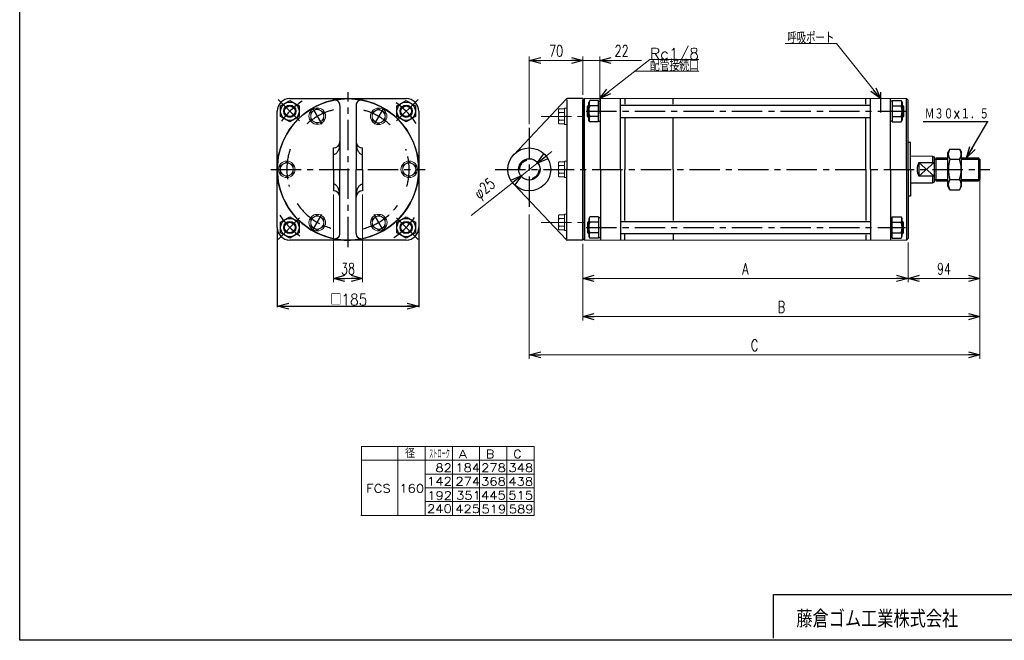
# Model space of a CAD drawing. Header units: millimetres. Extents: x -950 to 1020, y -701 to 709.
# Tile 1 of 3: x -950 to 337, y -670 to 141. Entities that reach past the tile are written whole.
import ezdxf
from ezdxf.enums import TextEntityAlignment as Align

# ---------------------------------------------------------------- set-up
doc = ezdxf.new("R2010")
doc.units = ezdxf.units.MM
doc.header["$LTSCALE"] = 1.25
doc.linetypes.add('CENTER', pattern=[50.8, 31.75, -6.35, 6.35, -6.35])
doc.linetypes.add('DIVIDE', pattern=[31.75, 12.7, -6.35, 0, -6.35, 0, -6.35])
doc.layers.add('ZUWAKU', color=7, linetype='Continuous')
doc.styles.add('FdaStyle0', font='txt.shx', dxfattribs={"width": 0.714286, "bigfont": 'bigfont'})
doc.dimstyles.new('DaDimDiametricStyle', dxfattribs={"dimtxt": 15, "dimasz": 15.000009, "dimexe": 5, "dimexo": 5, "dimgap": 5, "dimtad": 3, "dimdsep": 46, "dimtxsty": 'FdaStyle0', "dimblk1": 'OPEN30', "dimblk2": 'OPEN30', "dimsah": 1, "dimcen": 0.09, "dimclrd": 4, "dimclre": 4, "dimclrt": 4, "dimadec": 0, "dimazin": 2, "dimtfac": 1, "dimtdec": 4, "dimtmove": 0, "dimatfit": 0, "dimfxl": 1, "dimarcsym": 0})
doc.dimstyles.new('DaDimRotatedStyle', dxfattribs={"dimtxt": 15, "dimasz": 15.000009, "dimexe": 5, "dimexo": 5, "dimgap": 5, "dimtad": 3, "dimdsep": 46, "dimtxsty": 'FdaStyle0', "dimblk1": 'OPEN30', "dimblk2": 'OPEN30', "dimsah": 1, "dimcen": 0.09, "dimclrd": 4, "dimclre": 4, "dimclrt": 4, "dimadec": 0, "dimazin": 2, "dimtfac": 1, "dimtdec": 4, "dimtmove": 0, "dimatfit": 0, "dimfxl": 1, "dimarcsym": 0})

# ---------------------------------------------------------------- blocks, each defined once
blk = doc.blocks.new('_OPEN30')
at = {"color": 0, "linetype": 'ByBlock', "lineweight": -2}
for p, q in [((-1, 0.267949), (0, 0)), ((0, 0), (-1, -0.267949)), ((0, 0), (-1, 0))]:
    blk.add_line(p, q, dxfattribs=at)
blk = doc.blocks.new('DC_GROUP_Φ160_1')
at = {"color": 4, "linetype": 'Continuous', "lineweight": 25}
for p, q in [((265.7, -27.9), (263, -32.4)), ((263, -76.4), (263, -32.4)), ((265.7, -27.9), (278.4, -27.9)), ((278.4, -27.9), (281, -32.4)), ((281, -76.4), (281, -32.4)), ((265.7, -41.1), (278.4, -41.1)), ((265.7, -81), (263, -76.4)), ((265.7, -67.7), (278.4, -67.7)), ((278.4, -81), (281, -76.4)), ((265.7, -81), (278.4, -81))]:
    blk.add_line(p, q, dxfattribs=at)
for centre, radius, start, end in [((275.4, -34.5), 11.8, 145.6111, 214.3889), ((268.7, -34.5), 11.8, 325.6111, 34.3889), ((307.6, -54.4), 43.9, 162.4111, 197.5889), ((236.5, -54.4), 43.9, 342.4111, 17.5889), ((275.4, -74.3), 11.8, 145.6111, 214.3889), ((268.7, -74.3), 11.8, 325.6111, 34.3889)]:
    blk.add_arc(centre, radius, start, end, dxfattribs=at)
blk = doc.blocks.new('DC_GROUP_Φ160_16')
at = {"color": 4, "linetype": 'Continuous', "lineweight": 25}
for p, q in [((-510.4, -17.9), (-510.4, -19.4)), ((-510.4, -19.4), (-510.3, -20.9)), ((-510.3, -20.9), (-510.1, -22.4)), ((-510.1, -22.4), (-509.9, -23.8)), ((-509.9, -23.8), (-509.6, -25.2)), ((-509.6, -25.2), (-509.3, -26.6)), ((-509.3, -26.6), (-508.9, -27.8)), ((-508.9, -27.8), (-508.4, -29)), ((-508.4, -29), (-507.9, -30.1)), ((-507.9, -30.1), (-507.4, -31.1)), ((-507.4, -31.1), (-506.8, -32.1)), ((-506.8, -32.1), (-506.2, -32.9)), ((-506.2, -32.9), (-505.5, -33.6)), ((-505.5, -33.6), (-504.8, -34.1)), ((-504.8, -34.1), (-504.1, -34.6)), ((-504.1, -34.6), (-503.4, -34.9)), ((-503.4, -34.9), (-502.7, -35.1)), ((-502.7, -35.1), (-501.9, -35.2))]:
    blk.add_line(p, q, dxfattribs=at)
blk = doc.blocks.new('DC_GROUP_Φ160_17')
at = {"color": 4, "linetype": 'Continuous', "lineweight": 25}
for p, q in [((-532.2, -25.2), (-532.6, -26.6)), ((-531.9, -23.8), (-532.2, -25.2)), ((-531.7, -22.4), (-531.9, -23.8)), ((-531.5, -20.9), (-531.7, -22.4)), ((-531.4, -19.4), (-531.5, -20.9)), ((-531.4, -17.9), (-531.4, -19.4)), ((-539.2, -35.1), (-539.9, -35.2)), ((-538.4, -34.9), (-539.2, -35.1)), ((-537.7, -34.6), (-538.4, -34.9)), ((-537, -34.1), (-537.7, -34.6)), ((-536.3, -33.6), (-537, -34.1)), ((-535.7, -32.9), (-536.3, -33.6)), ((-535, -32.1), (-535.7, -32.9)), ((-534.5, -31.1), (-535, -32.1)), ((-533.9, -30.1), (-534.5, -31.1)), ((-533.4, -29), (-533.9, -30.1)), ((-533, -27.8), (-533.4, -29)), ((-532.6, -26.6), (-533, -27.8))]:
    blk.add_line(p, q, dxfattribs=at)
blk = doc.blocks.new('DC_GROUP_Φ160_18')
at = {"color": 4, "linetype": 'Continuous', "lineweight": 25}
for p, q in [((-507.4, -77.7), (-506.8, -76.8)), ((-506.8, -76.8), (-506.2, -76)), ((-506.2, -76), (-505.5, -75.3)), ((-505.5, -75.3), (-504.8, -74.7)), ((-504.8, -74.7), (-504.1, -74.3)), ((-504.1, -74.3), (-503.4, -73.9)), ((-503.4, -73.9), (-502.7, -73.7)), ((-502.7, -73.7), (-501.9, -73.7)), ((-510.4, -89.4), (-510.3, -87.9)), ((-510.4, -90.9), (-510.4, -89.4)), ((-510.3, -87.9), (-510.1, -86.5)), ((-510.1, -86.5), (-509.9, -85)), ((-509.9, -85), (-509.6, -83.6)), ((-509.6, -83.6), (-509.3, -82.3)), ((-509.3, -82.3), (-508.9, -81)), ((-508.9, -81), (-508.4, -79.8)), ((-508.4, -79.8), (-507.9, -78.7)), ((-507.9, -78.7), (-507.4, -77.7))]:
    blk.add_line(p, q, dxfattribs=at)
blk = doc.blocks.new('DC_GROUP_Φ160_19')
at = {"color": 4, "linetype": 'Continuous', "lineweight": 25}
for p, q in [((-539.2, -73.7), (-539.9, -73.7)), ((-538.4, -73.9), (-539.2, -73.7)), ((-537.7, -74.3), (-538.4, -73.9)), ((-537, -74.7), (-537.7, -74.3)), ((-536.3, -75.3), (-537, -74.7)), ((-535.7, -76), (-536.3, -75.3)), ((-535, -76.8), (-535.7, -76)), ((-534.5, -77.7), (-535, -76.8)), ((-533.9, -78.7), (-534.5, -77.7)), ((-533.4, -79.8), (-533.9, -78.7)), ((-533, -81), (-533.4, -79.8)), ((-532.6, -82.3), (-533, -81)), ((-532.2, -83.6), (-532.6, -82.3)), ((-531.9, -85), (-532.2, -83.6)), ((-531.7, -86.5), (-531.9, -85)), ((-531.5, -87.9), (-531.7, -86.5)), ((-531.4, -89.4), (-531.5, -87.9)), ((-531.4, -90.9), (-531.4, -89.4))]:
    blk.add_line(p, q, dxfattribs=at)
blk = doc.blocks.new('DC_GROUP_Φ160_20')
at = {"color": 4, "linetype": 'Continuous', "lineweight": 13}
for p, q in [((-600.9, -44.6), (-609.4, -49.5)), ((-609.4, -49.5), (-609.4, -59.3)), ((-592.4, -49.5), (-600.9, -44.6)), ((-592.4, -59.3), (-592.4, -49.5)), ((-609.4, -59.3), (-600.9, -64.2)), ((-600.9, -64.2), (-592.4, -59.3))]:
    blk.add_line(p, q, dxfattribs=at)
for radius in [10.8, 8.5]:
    blk.add_circle((-600.9, -54.4), radius, dxfattribs=at)
blk = doc.blocks.new('DC_GROUP_Φ160_21')
at = {"color": 4, "linetype": 'Continuous', "lineweight": 13}
for p, q in [((-440.9, -44.6), (-449.4, -49.5)), ((-449.4, -49.5), (-449.4, -59.3)), ((-432.4, -49.5), (-440.9, -44.6)), ((-432.4, -59.3), (-432.4, -49.5)), ((-449.4, -59.3), (-440.9, -64.2)), ((-440.9, -64.2), (-432.4, -59.3))]:
    blk.add_line(p, q, dxfattribs=at)
for radius in [10.8, 8.5]:
    blk.add_circle((-440.9, -54.4), radius, dxfattribs=at)
blk = doc.blocks.new('DC_GROUP_Φ160_22')
at = {"color": 4, "linetype": 'Continuous', "lineweight": 13}
for p, q in [((-480.7, -114.2), (-489.2, -119.1)), ((-472.2, -119.1), (-480.7, -114.2)), ((-489.2, -119.1), (-489.2, -129)), ((-472.2, -129), (-472.2, -119.1)), ((-489.2, -129), (-480.7, -133.9)), ((-480.7, -133.9), (-472.2, -129))]:
    blk.add_line(p, q, dxfattribs=at)
for radius in [10.8, 8.5]:
    blk.add_circle((-480.7, -124), radius, dxfattribs=at)
blk = doc.blocks.new('DC_GROUP_Φ160_23')
at = {"color": 4, "linetype": 'Continuous', "lineweight": 13}
for p, q in [((-561.1, -114.2), (-569.6, -119.1)), ((-552.6, -119.1), (-561.1, -114.2)), ((-569.6, -119.1), (-569.6, -129)), ((-552.6, -129), (-552.6, -119.1)), ((-569.6, -129), (-561.1, -133.9)), ((-561.1, -133.9), (-552.6, -129))]:
    blk.add_line(p, q, dxfattribs=at)
for radius in [10.8, 8.5]:
    blk.add_circle((-561.1, -124), radius, dxfattribs=at)
blk = doc.blocks.new('DC_GROUP_Φ160_24')
at = {"color": 4, "linetype": 'Continuous', "lineweight": 13}
for p, q in [((-480.9, 24.7), (-489.4, 19.8)), ((-489.4, 19.8), (-489.4, 9.9)), ((-472.4, 19.8), (-480.9, 24.7)), ((-472.4, 9.9), (-472.4, 19.8)), ((-489.4, 9.9), (-480.9, 5)), ((-480.9, 5), (-472.4, 9.9))]:
    blk.add_line(p, q, dxfattribs=at)
for radius in [10.8, 8.5]:
    blk.add_circle((-480.9, 14.9), radius, dxfattribs=at)
blk = doc.blocks.new('DC_GROUP_Φ160_25')
at = {"color": 4, "linetype": 'Continuous', "lineweight": 13}
for p, q in [((-561.1, 25), (-569.6, 20.1)), ((-569.6, 20.1), (-569.6, 10.3)), ((-552.6, 20.1), (-561.1, 25)), ((-552.6, 10.3), (-552.6, 20.1)), ((-569.6, 10.3), (-561.1, 5.4)), ((-561.1, 5.4), (-552.6, 10.3))]:
    blk.add_line(p, q, dxfattribs=at)
for radius in [10.8, 8.5]:
    blk.add_circle((-561.1, 15.2), radius, dxfattribs=at)
blk = doc.blocks.new('DC_GROUP_Φ160_26')
at = {"color": 4, "linetype": 'Continuous', "lineweight": 13}
for p, q in [((-246, 22.2), (-246, 7.5)), ((-238, 24.7), (-245.1, 24.7)), ((-238, 19.8), (-245.1, 19.8)), ((-235, 25.6), (-238, 25.6)), ((-238, 25.6), (-238, 4.1)), ((-238, 14.9), (-235, 15.7)), ((-238, 14.1), (-235, 14.9)), ((-235, 25.6), (-235, 4.1)), ((-238, 9.9), (-245.1, 9.9)), ((-238, 5), (-245.1, 5)), ((-235, 4.1), (-238, 4.1))]:
    blk.add_line(p, q, dxfattribs=at)
for centre, radius, start, end in [((-242.2, 22.2), 3.78, 139.5701, 220.4299), ((-232.2, 14.9), 13.8, 159.1359, 200.8641), ((-242.2, 7.5), 3.78, 139.5701, 220.4299)]:
    blk.add_arc(centre, radius, start, end, dxfattribs=at)
blk = doc.blocks.new('DC_GROUP_Φ160_27')
at = {"color": 4, "linetype": 'Continuous', "lineweight": 13}
for p, q in [((-246, -47.1), (-246, -61.8)), ((-238, -44.6), (-245.1, -44.6)), ((-238, -49.5), (-245.1, -49.5)), ((-235, -43.7), (-238, -43.7)), ((-238, -43.7), (-238, -65.2)), ((-235, -43.7), (-235, -65.2)), ((-238, -59.3), (-245.1, -59.3)), ((-238, -64.2), (-245.1, -64.2)), ((-238, -54.4), (-235, -53.6)), ((-238, -55.2), (-235, -54.4)), ((-235, -65.2), (-238, -65.2))]:
    blk.add_line(p, q, dxfattribs=at)
for centre, radius, start, end in [((-242.2, -47.1), 3.78, 139.5701, 220.4299), ((-232.2, -54.4), 13.8, 159.1359, 200.8641), ((-242.2, -61.8), 3.78, 139.5701, 220.4299)]:
    blk.add_arc(centre, radius, start, end, dxfattribs=at)
blk = doc.blocks.new('DC_GROUP_Φ160_28')
at = {"color": 4, "linetype": 'Continuous', "lineweight": 13}
for p, q in [((-238, -113.9), (-245.1, -113.9)), ((-235, -113), (-238, -113)), ((-238, -113), (-238, -134.5)), ((-235, -113), (-235, -134.5)), ((-246, -116.3), (-246, -131.1)), ((-238, -118.8), (-245.1, -118.8)), ((-238, -128.6), (-245.1, -128.6)), ((-238, -123.7), (-235, -122.9)), ((-238, -124.5), (-235, -123.7)), ((-238, -133.5), (-245.1, -133.5)), ((-235, -134.5), (-238, -134.5))]:
    blk.add_line(p, q, dxfattribs=at)
for centre, radius, start, end in [((-242.2, -116.3), 3.78, 139.5701, 220.4299), ((-232.2, -123.7), 13.8, 159.1359, 200.8641), ((-242.2, -131.1), 3.78, 139.5701, 220.4299)]:
    blk.add_arc(centre, radius, start, end, dxfattribs=at)
blk = doc.blocks.new('*D34')
at = {"color": 4, "linetype": 'Continuous', "lineweight": 13}
for p, q in [((-284, 4.7), (-284, 93)), ((-214, 43.1), (-214, 93)), ((-284, 88), (-214, 88))]:
    blk.add_line(p, q, dxfattribs=at)
at = {"color": 4, "xscale": 15.00001393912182, "yscale": 14.99994636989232}
for p, rotation in [((-284, 88), 180), ((-214, 88), 360)]:
    blk.add_blockref('_OPEN30', p, dxfattribs=dict(at, rotation=rotation))
at = {"color": 4, "insert": (-249, 93), "char_height": 15, "width": 56.25, "attachment_point": 8, "style": 'FdaStyle0'}
blk.add_mtext('\\T1.00;70', dxfattribs=at)
blk = doc.blocks.new('*D35')
at = {"color": 4, "linetype": 'Continuous', "lineweight": 13}
for p, q in [((-214, 43.1), (-214, 93)), ((-192, 43.1), (-192, 93)), ((-214, 88), (-192, 88)), ((-137.5, 88), (-192, 88))]:
    blk.add_line(p, q, dxfattribs=at)
at = {"color": 4, "xscale": 15.00001393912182, "yscale": 14.99994636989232, "rotation": 180}
blk.add_blockref('_OPEN30', (-192, 88), dxfattribs=at)
at = {"color": 4, "insert": (-172.5, 93), "char_height": 15, "width": 56.25, "attachment_point": 7, "style": 'FdaStyle0'}
blk.add_mtext('\\T1.00;22', dxfattribs=at)
blk = doc.blocks.new('DC_GROUP_Φ160_33')
at = {"color": 4, "linetype": 'Continuous', "lineweight": 13}
for p, q in [((-192, 38.2), (-126.3, 89.2)), ((-126.3, 89.2), (-62.3, 89.2)), ((-145.6, 74.2), (-62.3, 74.2))]:
    blk.add_line(p, q, dxfattribs=at)
at = {"color": 4, "xscale": 15.00001393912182, "yscale": 14.99994636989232, "rotation": 217.858767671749}
blk.add_blockref('_OPEN30', (-192, 38.2), dxfattribs=at)
at = {"color": 4, "style": 'FdaStyle0'}
for s, width, p, p2 in [('Rc1/8', 0.810127, (-126.3, 89.2), (-62.3, 89.2)), ('配管接続口', 0.680851, (-126.3, 74.2), (-62.3, 74.2))]:
    blk.add_text(s, height=15, dxfattribs=dict(at, width=width)).set_placement(p, p2, align=Align.FIT)
blk = doc.blocks.new('*D37')
at = {"color": 4, "linetype": 'Continuous', "lineweight": 13}
for p, q in [((-539.9, -87.4), (-539.9, -201.9)), ((-501.9, -87.4), (-501.9, -201.9)), ((-539.9, -196.9), (-501.9, -196.9))]:
    blk.add_line(p, q, dxfattribs=at)
at = {"color": 4, "xscale": 15.00001393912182, "yscale": 14.99994636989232}
for p, rotation in [((-539.9, -196.9), 180), ((-501.9, -196.9), 360)]:
    blk.add_blockref('_OPEN30', p, dxfattribs=dict(at, rotation=rotation))
at = {"color": 4, "insert": (-520.9, -191.9), "char_height": 15, "width": 48.75, "attachment_point": 8, "style": 'FdaStyle0'}
blk.add_mtext('\\T1.00;38', dxfattribs=at)
blk = doc.blocks.new('*D38')
at = {"color": 4, "linetype": 'Continuous', "lineweight": 13}
for p, q in [((-214, -151.9), (-214, -201.9)), ((211, -149.9), (211, -201.9)), ((-214, -196.9), (211, -196.9))]:
    blk.add_line(p, q, dxfattribs=at)
at = {"color": 4, "xscale": 15.00001393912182, "yscale": 14.99994636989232}
for p, rotation in [((-214, -196.9), 180), ((211, -196.9), 360)]:
    blk.add_blockref('_OPEN30', p, dxfattribs=dict(at, rotation=rotation))
at = {"color": 4, "insert": (-1.5, -191.9), "char_height": 15, "width": 37.5, "attachment_point": 8, "style": 'FdaStyle0'}
blk.add_mtext('\\T1.00;A', dxfattribs=at)
blk = doc.blocks.new('*D39')
at = {"color": 4, "linetype": 'Continuous', "lineweight": 13}
for p, q in [((305, -72.4), (305, -201.9)), ((211, -149.9), (211, -201.9)), ((211, -196.9), (305, -196.9))]:
    blk.add_line(p, q, dxfattribs=at)
at = {"color": 4, "xscale": 15.00001393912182, "yscale": 14.99994636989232}
for p, rotation in [((211, -196.9), 180), ((305, -196.9), 360)]:
    blk.add_blockref('_OPEN30', p, dxfattribs=dict(at, rotation=rotation))
at = {"color": 4, "insert": (258, -191.9), "char_height": 15, "width": 48.75, "attachment_point": 8, "style": 'FdaStyle0'}
blk.add_mtext('\\T1.00;94', dxfattribs=at)
blk = doc.blocks.new('*D40')
at = {"color": 4, "linetype": 'Continuous', "lineweight": 13}
for p, q in [((305, -72.4), (305, -251.9)), ((-214, -151.9), (-214, -251.9)), ((-214, -246.9), (305, -246.9))]:
    blk.add_line(p, q, dxfattribs=at)
at = {"color": 4, "xscale": 15.00001393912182, "yscale": 14.99994636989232}
for p, rotation in [((-214, -246.9), 180), ((305, -246.9), 360)]:
    blk.add_blockref('_OPEN30', p, dxfattribs=dict(at, rotation=rotation))
at = {"color": 4, "insert": (45.5, -241.9), "char_height": 15, "width": 37.5, "attachment_point": 8, "style": 'FdaStyle0'}
blk.add_mtext('\\T1.00;B', dxfattribs=at)
blk = doc.blocks.new('*D41')
at = {"color": 4, "linetype": 'Continuous', "lineweight": 13}
for p, q in [((305, -59.4), (305, -301.9)), ((-284, -113.4), (-284, -301.9)), ((-284, -296.9), (305, -296.9))]:
    blk.add_line(p, q, dxfattribs=at)
at = {"color": 4, "xscale": 15.00001393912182, "yscale": 14.99994636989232}
for p, rotation in [((-284, -296.9), 180), ((305, -296.9), 360)]:
    blk.add_blockref('_OPEN30', p, dxfattribs=dict(at, rotation=rotation))
at = {"color": 4, "insert": (10.5, -291.9), "char_height": 15, "width": 37.5, "attachment_point": 8, "style": 'FdaStyle0'}
blk.add_mtext('\\T1.00;C', dxfattribs=at)
blk = doc.blocks.new('*D42')
at = {"color": 4, "linetype": 'Continuous', "lineweight": 13}
for p, q in [((-254.6, -31.1), (-274.2, -46.6)), ((-274.2, -46.6), (-293.7, -62.2)), ((-360, -114.9), (-293.7, -62.2))]:
    blk.add_line(p, q, dxfattribs=at)
at = {"color": 4, "xscale": 15.00001393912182, "yscale": 14.99994636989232}
for p, rotation in [((-274.2, -46.6), 218.5237421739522), ((-293.7, -62.2), 38.52374217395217)]:
    blk.add_blockref('_OPEN30', p, dxfattribs=dict(at, rotation=rotation))
at = {"color": 4, "insert": (-324, -79.9), "char_height": 15, "width": 75, "attachment_point": 9, "rotation": 38.5237, "style": 'FdaStyle0'}
blk.add_mtext('\\T1.00;φ25', dxfattribs=at)

msp = doc.modelspace()

# ---------------------------------------------------------------- linework, layer by layer
at = {"color": 4, "linetype": 'Continuous', "lineweight": 13}
for p, q in [((117.629, 110.147), (50.216, 110.147)), ((175.045, 38.075), (117.629, 110.147)), ((209.045, 38.075), (-211.955, 38.075)), ((243.045, -36.94), (214.045, -36.94)), ((263.045, -39.425), (247.295, -39.425)), ((303.045, -39.425), (281.045, -39.425)), ((263.045, -69.425), (247.295, -69.425)), ((303.045, -69.425), (281.045, -69.425)), ((209.045, -146.925), (-211.955, -146.925)), ((-503.369, -416.754), (-277.634, -416.754)), ((-503.369, -416.754), (-503.369, -506.754)), ((-455.813, -416.754), (-455.813, -506.754)), ((-420.178, -416.754), (-420.178, -506.754)), ((-384.542, -416.754), (-384.542, -506.754)), ((-348.906, -416.754), (-348.906, -506.754)), ((-313.27, -416.754), (-313.27, -506.754)), ((-277.634, -416.754), (-277.634, -506.754)), ((-503.369, -434.754), (-277.634, -434.754)), ((-420.178, -452.754), (-277.634, -452.754)), ((-420.093, -470.754), (-277.634, -470.754)), ((-420.178, -488.754), (-277.634, -488.754)), ((-503.982, -506.754), (-277.634, -506.754))]:
    msp.add_line(p, q, dxfattribs=at)
at = {"color": 4, "linetype": 'CENTER', "lineweight": 25}
for p, q in [((-520.917, -156.257), (-520.917, 46.501)), ((-191.955, 42.636), (-191.955, 18.105)), ((175.045, 46.756), (175.045, 19.977)), ((-612.403, 37.062), (-579.426, 4.085)), ((-429.43, 37.062), (-462.407, 4.085)), ((-567.167, 25.683), (-555.059, 4.713)), ((-474.667, 25.683), (-486.774, 4.713)), ((-209.599, 21.589), (207.612, 21.589)), ((-283.955, -0.281), (-283.955, -108.414)), ((-621.981, -54.425), (-420.037, -54.425)), ((-328.71, -54.425), (317.736, -54.425)), ((-612.403, -145.911), (-579.426, -112.935)), ((-567.167, -134.532), (-555.059, -113.562)), ((-474.667, -134.532), (-486.774, -113.562)), ((-429.43, -145.911), (-462.407, -112.935)), ((-209.599, -130.439), (207.612, -130.439))]:
    msp.add_line(p, q, dxfattribs=at)
at = {"color": 4, "linetype": 'Continuous', "lineweight": 25}
for p, q in [((-608.931, 28.517), (-596.931, 35.446)), ((-608.931, 14.661), (-608.931, 28.517)), ((-596.931, 38.075), (-444.903, 38.075)), ((-596.931, 35.446), (-584.931, 28.517)), ((-584.931, 28.517), (-584.931, 14.661)), ((-531.417, 28.846), (-531.417, -54.425)), ((-510.417, 28.846), (-510.417, -54.425)), ((-456.903, 28.517), (-444.903, 35.446)), ((-456.903, 14.661), (-456.903, 28.517)), ((-444.903, 35.446), (-432.903, 28.517)), ((-432.903, 28.517), (-432.903, 14.661)), ((-235.251, 37.763), (-304.29, -35.177)), ((-234.955, 36.475), (-234.955, -54.425)), ((-213.955, 38.075), (-234.525, 38.075)), ((-213.955, 36.075), (-211.955, 38.075)), ((-213.955, 38.075), (-213.955, -54.425)), ((-213.955, -54.425), (-213.955, 36.089)), ((-211.955, -54.425), (-211.955, 38.075)), ((-206.755, 29.589), (-207.955, 28.389)), ((-207.955, 14.789), (-207.955, 28.389)), ((-206.355, 28.389), (-207.955, 28.389)), ((-206.355, 29.589), (-206.755, 29.589)), ((-206.755, 13.589), (-206.755, 29.589)), ((-204.995, 35.446), (-206.355, 33.089)), ((-206.355, 10.089), (-206.355, 33.089)), ((-193.355, 35.446), (-204.995, 35.446)), ((-193.355, 28.517), (-204.995, 28.517)), ((-193.355, 7.733), (-193.355, 35.446)), ((-193.355, 7.733), (-193.355, 35.446)), ((-193.355, 34.589), (-190.955, 34.589)), ((-190.955, -54.425), (-190.955, 38.089)), ((-164.955, -54.425), (-164.955, 38.089)), ((-164.955, 29.589), (162.045, 29.589)), ((-158.955, 38.089), (-158.955, 30.8)), ((-95.755, 30.8), (-95.755, 38.089)), ((156.045, 31.046), (156.045, 38.089)), ((162.045, -54.425), (162.045, 38.089)), ((188.045, -54.425), (188.045, 38.089)), ((190.445, 34.589), (188.045, 34.589)), ((190.445, 35.446), (190.445, 7.733)), ((190.445, 35.446), (202.085, 35.446)), ((190.445, 35.446), (190.445, 7.733)), ((190.445, 28.517), (202.085, 28.517)), ((202.085, 35.446), (203.445, 33.089)), ((203.445, 33.089), (203.445, 10.089)), ((203.845, 29.589), (203.445, 29.589)), ((203.445, 28.389), (205.045, 28.389)), ((203.845, 29.589), (205.045, 28.389)), ((203.845, 29.589), (203.845, 13.589)), ((205.045, 28.389), (205.045, 14.789)), ((211.045, 36.075), (209.045, 38.075)), ((209.045, -54.425), (209.045, 38.075)), ((211.045, -54.425), (211.045, 36.075)), ((-613.417, -130.439), (-613.417, 22.268)), ((-596.931, 7.733), (-608.931, 14.661)), ((-584.931, 14.661), (-596.931, 7.733)), ((-444.903, 7.733), (-456.903, 14.661)), ((-432.903, 14.661), (-444.903, 7.733)), ((-428.417, 21.589), (-428.417, -130.439)), ((-206.755, 13.589), (-207.955, 14.789)), ((-206.355, 14.789), (-207.955, 14.789)), ((-206.755, 13.589), (-206.355, 13.589)), ((-193.355, 14.661), (-204.995, 14.661)), ((-164.955, 13.589), (162.045, 13.589)), ((190.445, 14.661), (202.085, 14.661)), ((203.445, 14.789), (205.045, 14.789)), ((203.445, 13.589), (203.845, 13.589)), ((203.845, 13.589), (205.045, 14.789)), ((-204.995, 7.733), (-206.355, 10.089)), ((-193.355, 7.733), (-204.995, 7.733)), ((-193.355, 8.589), (-190.955, 8.589)), ((-158.955, 12.388), (-158.955, -54.425)), ((-95.755, -54.425), (-95.755, 12.388)), ((156.045, -54.425), (156.045, 12.333)), ((190.445, 8.589), (188.045, 8.589)), ((190.445, 7.733), (202.085, 7.733)), ((202.085, 7.733), (203.445, 10.089)), ((230.759, 8.108), (315.808, 8.108)), ((287.589, -39.425), (315.278, 8.108)), ((214.045, -19.425), (211.045, -19.425)), ((214.045, -54.425), (214.045, -19.425)), ((-539.917, -54.425), (-539.917, -26.425)), ((-501.917, -54.425), (-501.917, -26.425)), ((243.045, -36.94), (243.045, -45.425)), ((243.045, -36.94), (245.045, -37.873)), ((245.045, -37.873), (245.045, -71.007)), ((225.045, -45.425), (225.045, -63.425)), ((225.045, -45.425), (245.045, -45.425)), ((225.045, -45.425), (245.045, -63.425)), ((245.045, -45.425), (225.045, -63.425)), ((245.045, -41.025), (247.295, -41.025)), ((247.295, -39.425), (263.045, -39.425)), ((247.295, -39.425), (247.295, -69.425)), ((247.295, -41.025), (263.045, -41.025)), ((281.045, -39.425), (303.045, -39.425)), ((281.045, -41.025), (304.645, -41.025)), ((304.945, -41.325), (303.045, -39.425)), ((303.045, -39.425), (303.045, -69.425)), ((305.045, -41.325), (305.045, -67.425)), ((-539.917, -54.425), (-539.917, -82.425)), ((-531.417, -137.695), (-531.417, -54.425)), ((-510.417, -137.695), (-510.417, -54.425)), ((-501.917, -54.425), (-501.917, -82.425)), ((-234.955, -145.325), (-234.955, -54.425)), ((-213.955, -54.425), (-213.955, -144.939)), ((-213.955, -146.925), (-213.955, -54.425)), ((-211.955, -54.425), (-211.955, -146.925)), ((-190.955, -54.425), (-190.955, -146.939)), ((-164.955, -54.425), (-164.955, -146.939)), ((-158.955, -121.237), (-158.955, -54.425)), ((-95.755, -54.425), (-95.755, -121.237)), ((156.045, -54.425), (156.045, -121.183)), ((162.045, -54.425), (162.045, -146.939)), ((188.045, -54.425), (188.045, -146.925)), ((209.045, -54.425), (209.045, -146.925)), ((211.045, -54.425), (211.045, -144.925)), ((214.045, -54.425), (214.045, -89.425)), ((245.045, -63.425), (225.045, -63.425)), ((243.045, -63.425), (243.045, -71.94)), ((-235.251, -146.612), (-304.29, -73.673)), ((214.045, -71.94), (243.045, -71.94)), ((243.045, -71.94), (245.045, -71.007)), ((245.045, -67.825), (247.295, -67.825)), ((247.295, -67.825), (263.045, -67.825)), ((247.295, -69.425), (263.045, -69.425)), ((281.045, -67.825), (304.645, -67.825)), ((281.045, -69.425), (303.045, -69.425)), ((305.045, -67.425), (303.045, -69.425)), ((214.045, -89.425), (211.045, -89.425)), ((-608.931, -123.51), (-596.931, -116.582)), ((-608.931, -137.367), (-608.931, -123.51)), ((-596.931, -116.582), (-584.931, -123.51)), ((-584.931, -123.51), (-584.931, -137.367)), ((-456.903, -123.51), (-444.903, -116.582)), ((-456.903, -137.367), (-456.903, -123.51)), ((-444.903, -116.582), (-432.903, -123.51)), ((-432.903, -123.51), (-432.903, -137.367)), ((-206.755, -122.439), (-207.955, -123.639)), ((-207.955, -123.639), (-207.955, -137.239)), ((-206.355, -123.639), (-207.955, -123.639)), ((-206.755, -122.439), (-206.355, -122.439)), ((-206.755, -122.439), (-206.755, -138.439)), ((-204.995, -116.582), (-206.355, -118.939)), ((-206.355, -118.939), (-206.355, -141.939)), ((-193.355, -116.582), (-204.995, -116.582)), ((-193.355, -123.51), (-204.995, -123.51)), ((-193.355, -116.582), (-193.355, -144.295)), ((-193.355, -116.582), (-193.355, -144.295)), ((-193.355, -117.439), (-190.955, -117.439)), ((-164.955, -122.439), (162.045, -122.439)), ((190.445, -117.439), (188.045, -117.439)), ((190.445, -144.295), (190.445, -116.582)), ((190.445, -116.582), (202.085, -116.582)), ((190.445, -144.295), (190.445, -116.582)), ((190.445, -123.51), (202.085, -123.51)), ((202.085, -116.582), (203.445, -118.939)), ((203.445, -141.939), (203.445, -118.939)), ((203.445, -122.439), (203.845, -122.439)), ((203.445, -123.639), (205.045, -123.639)), ((203.845, -122.439), (205.045, -123.639)), ((203.845, -138.439), (203.845, -122.439)), ((205.045, -137.239), (205.045, -123.639)), ((-613.431, -130.439), (-613.431, -234.538)), ((-596.931, -144.295), (-608.931, -137.367)), ((-584.931, -137.367), (-596.931, -144.295)), ((-444.903, -144.295), (-456.903, -137.367)), ((-432.903, -137.367), (-444.903, -144.295)), ((-428.403, -130.439), (-428.403, -234.538)), ((-206.755, -138.439), (-207.955, -137.239)), ((-206.355, -137.239), (-207.955, -137.239)), ((-206.355, -138.439), (-206.755, -138.439)), ((-193.355, -137.367), (-204.995, -137.367)), ((-164.955, -138.439), (162.045, -138.439)), ((-158.955, -146.939), (-158.955, -139.65)), ((-95.755, -139.65), (-95.755, -146.939)), ((156.045, -139.895), (156.045, -146.939)), ((190.445, -137.367), (202.085, -137.367)), ((203.445, -137.239), (205.045, -137.239)), ((203.845, -138.439), (203.445, -138.439)), ((203.845, -138.439), (205.045, -137.239)), ((-444.903, -146.925), (-596.931, -146.925)), ((-213.955, -146.925), (-234.525, -146.925)), ((-213.955, -144.939), (-211.962, -146.932)), ((-204.995, -144.295), (-206.355, -141.939)), ((-193.355, -144.295), (-204.995, -144.295)), ((-193.355, -143.439), (-190.955, -143.439)), ((190.445, -143.439), (188.045, -143.439)), ((190.445, -144.295), (202.085, -144.295)), ((202.085, -144.295), (203.445, -141.939)), ((211.045, -144.925), (209.045, -146.925)), ((-613.431, -233.338), (-428.403, -233.338))]:
    msp.add_line(p, q, dxfattribs=at)
at = {"color": 4, "linetype": 'CENTER', "lineweight": 13}
for p, q in [((-268.443, 14.857), (-209.878, 14.857)), ((-268.443, -123.707), (-209.878, -123.707))]:
    msp.add_line(p, q, dxfattribs=at)
at = {"color": 4, "linetype": 'Continuous', "lineweight": 25}
for centre, radius in [((-520.917, -54.425), 92.5), ((-596.931, 21.589), 12), ((-596.931, 21.589), 8), ((-596.931, 21.589), 6.9), ((-444.903, 21.589), 12), ((-444.903, 21.589), 8), ((-444.903, 21.589), 6.9), ((-283.955, -54.425), 28), ((-283.955, -54.425), 14), ((-596.931, -130.439), 12), ((-596.931, -130.439), 8), ((-596.931, -130.439), 6.9), ((-444.903, -130.439), 12), ((-444.903, -130.439), 8), ((-444.903, -130.439), 6.9)]:
    msp.add_circle(centre, radius, dxfattribs=at)
at = {"color": 4, "linetype": 'DIVIDE', "lineweight": 25}
msp.add_circle((-283.955, -54.425), 12.5, dxfattribs=at)
at = {"color": 4, "linetype": 'Continuous', "lineweight": 25}
for centre, radius, start, end in [((-596.931, 21.589), 16.5, 90, 180), ((-520.917, -54.425), 92.5, 37.393488, 127.393488), ((-538.467, 29.195), 7.059, 0, 101.853232), ((-503.366, 29.195), 7.059, 78.146768, 180), ((-444.903, 21.589), 16.5, 0, 90), ((-234.525, 37.075), 1, 90, 136.573551), ((-188.034, 21.589), 18.321, 157.78075, 202.21925), ((-198.995, 31.982), 6.928, 150.000013, 209.999987), ((196.085, 31.982), 6.928, 330.000013, 29.999987), ((185.124, 21.589), 18.321, 337.78075, 22.21925), ((-520.917, -54.425), 92.5, 127.393488, 232.606512), ((-198.995, 11.197), 6.928, 150.000013, 209.999987), ((196.085, 11.197), 6.928, 330.000013, 29.999987), ((-520.917, -54.425), 92.5, 322.606512, 37.393488), ((-539.917, -17.925), 8.5, 270, 0), ((-501.917, -17.925), 8.5, 180, 270), ((242.906, -54.425), 20, 153.256316, 206.743684), ((-539.917, -90.925), 8.5, 0, 90), ((-501.917, -90.925), 8.5, 90, 180), ((-520.917, -54.425), 92.5, 232.606512, 322.606512), ((-188.034, -130.439), 18.321, 157.78075, 202.21925), ((-198.995, -120.046), 6.928, 150.000013, 209.999987), ((196.085, -120.046), 6.928, 330.000013, 29.999987), ((185.124, -130.439), 18.321, 337.78075, 22.21925), ((-596.931, -130.439), 16.5, 180, 270), ((-538.467, -138.044), 7.059, 258.146768, 0), ((-503.366, -138.044), 7.059, 180, 281.853232), ((-444.903, -130.439), 16.5, 270, 0), ((-198.995, -140.831), 6.928, 150.000013, 209.999987), ((196.085, -140.831), 6.928, 330.000013, 29.999987), ((-234.525, -145.925), 1, 223.426449, 270)]:
    msp.add_arc(centre, radius, start, end, dxfattribs=at)
at = {"color": 4, "linetype": 'CENTER', "lineweight": 25}
for radius, start, end in [(107.5, 123.896345, 144.137408), (107.5, 33.896345, 54.137408), (80, 103.634647, 133.395368), (80, 46.604632, 76.365353), (80, 160.665355, 196.193495), (80, 343.806505, 19.334645), (80, 213.822371, 255.972291), (80, 284.027709, 326.177629), (107.5, 213.896345, 234.137408), (107.5, 303.896345, 324.137408)]:
    msp.add_arc((-520.917, -54.425), radius, start, end, dxfattribs=at)
at = {"layer": 'ZUWAKU', "color": 5, "linetype": 'Continuous', "lineweight": 25}
for p, q in [((-950, -670.117), (-950, 708.633)), ((1020, -670.117), (-950, -670.117))]:
    msp.add_line(p, q, dxfattribs=at)
at = {"layer": 'ZUWAKU', "color": 4, "linetype": 'Continuous', "lineweight": 25}
for p, q in [((35, -610.117), (990, -610.117)), ((35, -667.441), (35, -610.117))]:
    msp.add_line(p, q, dxfattribs=at)

# ---------------------------------------------------------------- block references
at = {"linetype": 'Continuous'}
for name in ['DC_GROUP_Φ160_33', 'DC_GROUP_Φ160_25', 'DC_GROUP_Φ160_24', 'DC_GROUP_Φ160_26', 'DC_GROUP_Φ160_17', 'DC_GROUP_Φ160_16', 'DC_GROUP_Φ160_1', 'DC_GROUP_Φ160_20', 'DC_GROUP_Φ160_21', 'DC_GROUP_Φ160_27', 'DC_GROUP_Φ160_19', 'DC_GROUP_Φ160_18', 'DC_GROUP_Φ160_23', 'DC_GROUP_Φ160_22', 'DC_GROUP_Φ160_28']:
    msp.add_blockref(name, (0, 0), dxfattribs=at)
at = {"color": 4, "xscale": 15.00001393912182, "yscale": 14.99994636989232}
for p, rotation in [((175.045, 38.075), 308.5427495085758), ((287.589, -39.425), 239.7786888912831), ((-613.431, -233.338), 180), ((-428.403, -233.338), 360)]:
    msp.add_blockref('_OPEN30', p, dxfattribs=dict(at, rotation=rotation))

# ---------------------------------------------------------------- texts
at = {"color": 4, "style": 'FdaStyle0'}
for s, height, width, p, p2 in [('呼吸ポート', 15, 0.672489, (53.112, 110.147), (114.712, 110.147)), ('Ｍ３０×１．５', 15, 0.666667, (232.907, 10.727), (316.907, 10.727)), (' □185', 15, 0.769231, (-555.717, -232.138), (-495.717, -232.138)), ('   径', 10.8, 0.952381, (-476.645, -431.451), (-433.445, -431.451)), ('ストローク', 10.8, 0.416667, (-414.779, -432.356), (-387.779, -432.356))]:
    msp.add_text(s, height=height, dxfattribs=dict(at, width=width)).set_placement(p, p2, align=Align.FIT)
for s, p, p2 in [('A', (-376.164, -431.911), (-365.364, -431.911)), ('B', (-340.529, -431.911), (-329.729, -431.911)), ('C', (-304.893, -431.911), (-294.093, -431.911)), ('82', (-406.717, -449.946), (-385.117, -449.946)), ('184', (-380.626, -449.869), (-348.226, -449.869)), ('278', (-346.903, -449.911), (-314.503, -449.911)), ('348', (-311.267, -449.911), (-278.867, -449.911)), ('142', (-417.52, -467.518), (-385.12, -467.518)), ('274', (-380.551, -467.649), (-348.151, -467.649)), ('368', (-346.999, -467.911), (-314.599, -467.911)), ('438', (-311.363, -467.911), (-278.963, -467.911)), ('FCS 160', (-497.013, -476.911), (-421.413, -476.911)), ('192', (-417.391, -486.25), (-384.991, -486.25)), ('351', (-379.627, -486.097), (-347.227, -486.097)), ('445', (-347.095, -485.911), (-314.695, -485.911)), ('515', (-311.459, -485.911), (-279.059, -485.911)), ('240', (-417.64, -503.394), (-385.24, -503.394)), ('425', (-380.743, -503.649), (-348.343, -503.649)), ('519', (-346.441, -503.911), (-314.041, -503.911)), ('589', (-310.805, -503.911), (-278.405, -503.911))]:
    msp.add_text(s, height=10.8, dxfattribs=at).set_placement(p, p2, align=Align.FIT)
at = {"layer": 'ZUWAKU', "color": 4, "style": 'FdaStyle0', "width": 0.652778}
msp.add_text('藤倉ゴム工業株式会社', height=22.5, dxfattribs=at).set_placement((65.063, -653.404), (276.563, -653.404), align=Align.FIT)

# ---------------------------------------------------------------- dimensions: what is measured, and where the dimension line sits
at = {"linetype": 'Continuous', "lineweight": 13}
for base, p1, p2, picture, middle in [((-213.955, 87.994), (-283.955, -0.281), (-213.955, 38.075), '*D34', (-248.955, 87.994)), ((-191.955, 87.994), (-213.955, 38.075), (-191.955, 38.075), '*D35', (-157.466, 87.994)), ((305.045, -196.939), (211.045, -144.925), (305.045, -67.425), '*D39', (258.045, -196.939)), ((-501.917, -196.925), (-539.917, -82.425), (-501.917, -82.425), '*D37', (-520.917, -196.925))]:
    dim = msp.add_linear_dim(base=base, p1=p1, p2=p2, dimstyle='DaDimRotatedStyle', override={"dimtxt": 15, "dimasz": 15.000009, "dimexe": 5, "dimexo": 5, "dimgap": 5, "dimtad": 3, "dimtih": 0, "dimtoh": 0, "dimdec": 2, "dimzin": 8, "dimtxsty": 'FdaStyle0', "dimblk1": 'OPEN30', "dimblk2": 'OPEN30', "dimsah": 1, "dimclrd": 4, "dimclre": 4, "dimclrt": 4, "dimazin": 2, "dimtofl": 1, "dimatfit": 0, "dimtolj": 0, "dimtzin": 8}, dxfattribs=at)
    dim.commit()
    dim.dimension.update_dxf_attribs({"geometry": picture, "text_midpoint": middle})
dim = msp.add_diameter_dim_2p(p1=(-293.734, -62.21), p2=(-274.176, -46.639), text='φ25', dimstyle='DaDimDiametricStyle', override={"dimtxt": 15, "dimasz": 15.000009, "dimexe": 5, "dimexo": 5, "dimgap": 5, "dimtad": 3, "dimtih": 0, "dimtoh": 0, "dimdec": 2, "dimzin": 8, "dimtxsty": 'FdaStyle0', "dimblk1": 'OPEN30', "dimblk2": 'OPEN30', "dimsah": 1, "dimclrd": 4, "dimclre": 4, "dimclrt": 4, "dimazin": 2, "dimtofl": 1, "dimatfit": 0, "dimtolj": 0, "dimtzin": 8}, dxfattribs=at)
dim.commit()
dim.dimension.update_dxf_attribs({"geometry": '*D42', "text_midpoint": (-346.238, -88.031)})
for base, p1, p2, text, picture, middle in [((305.045, -296.939), (-283.955, -108.414), (305.045, -54.425), 'C', '*D41', (10.545, -296.939)), ((305.045, -246.939), (-213.955, -146.925), (305.045, -67.425), 'B', '*D40', (45.545, -246.939)), ((211.045, -196.939), (-213.955, -146.925), (211.045, -144.925), 'A', '*D38', (-1.455, -196.939))]:
    dim = msp.add_linear_dim(base=base, p1=p1, p2=p2, text=text, dimstyle='DaDimRotatedStyle', override={"dimtxt": 15, "dimasz": 15.000009, "dimexe": 5, "dimexo": 5, "dimgap": 5, "dimtad": 3, "dimtih": 0, "dimtoh": 0, "dimdec": 2, "dimzin": 8, "dimtxsty": 'FdaStyle0', "dimblk1": 'OPEN30', "dimblk2": 'OPEN30', "dimsah": 1, "dimclrd": 4, "dimclre": 4, "dimclrt": 4, "dimazin": 2, "dimtofl": 1, "dimatfit": 0, "dimtolj": 0, "dimtzin": 8}, dxfattribs=at)
    dim.commit()
    dim.dimension.update_dxf_attribs({"geometry": picture, "text_midpoint": middle})

doc.saveas('drawing.dxf')
